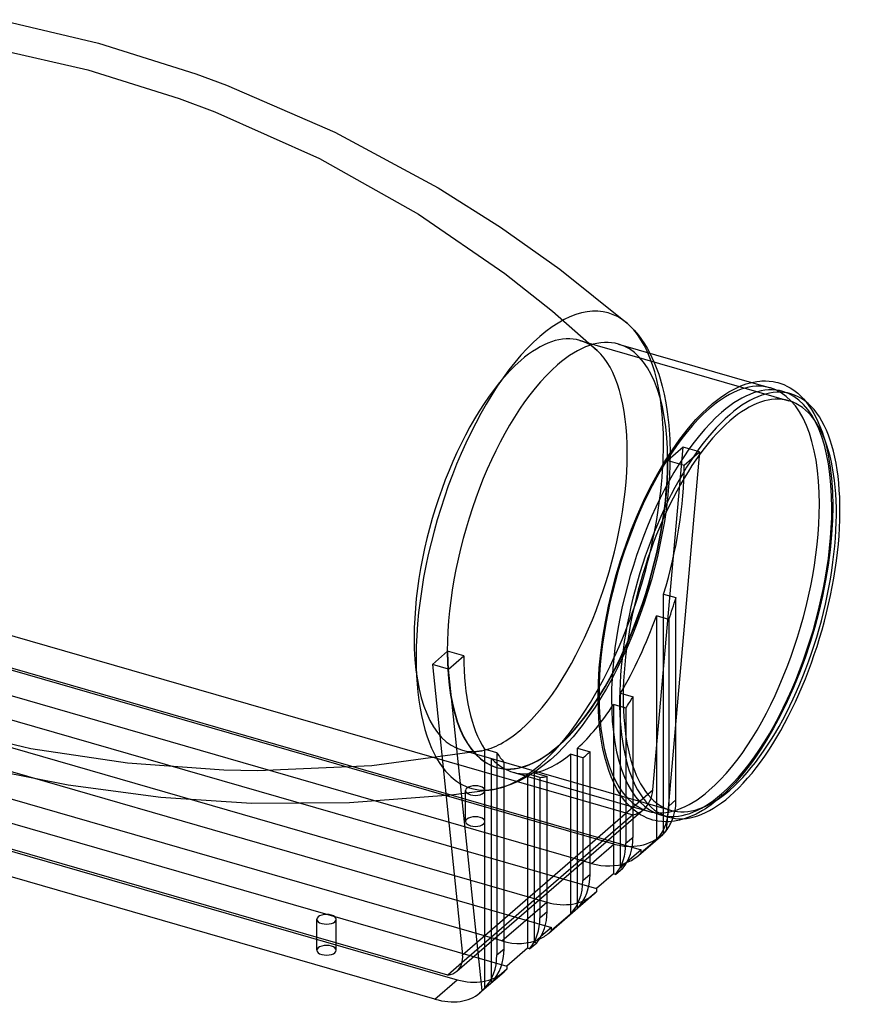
# Model space of a CAD drawing. Header units: millimetres. Extents: x -233 to 233, y -169 to 118.
# Tile 5 of 5: x 2 to 233, y -169 to 106. Entities that reach past the tile are written whole.
import ezdxf

# ---------------------------------------------------------------- set-up
doc = ezdxf.new("R2010")
doc.units = ezdxf.units.MM
doc.layers.add('HIDDEN', color=7, linetype='Continuous')
doc.layers.add('THICK', color=7, linetype='Continuous')

msp = doc.modelspace()

# ---------------------------------------------------------------- linework, layer by layer
at = {"layer": 'HIDDEN'}
for p, q in [((-5.02, 97.75), (20.92, 91.76)), ((20.92, 91.76), (46.34, 83.78)), ((46.34, 83.78), (56.35, 80.04)), ((56.35, 80.04), (85.58, 67)), ((85.58, 67), (113.19, 51.48)), ((113.19, 51.48), (137.26, 34.96)), ((137.26, 34.96), (150.55, 24.44)), ((150.55, 24.44), (163.08, 13.45)), ((158.2, 16.26), (216.55, -0.58)), ((177.74, 12.7), (178.98, 10.07)), ((178.98, 10.07), (180.22, 6.79)), ((180.22, 6.79), (180.62, 5.54)), ((180.62, 5.54), (181.2, 3.48)), ((181.2, 3.48), (181.75, 1.21)), ((206.12, 4.51), (211.38, 2.99)), ((181.75, 1.21), (182.22, -1.19)), ((182.22, -1.19), (182.62, -3.71)), ((221.24, -0.8), (222.15, -2)), ((222.15, -2), (222.85, -3.03)), ((182.62, -3.71), (183.03, -7.39)), ((222.85, -3.03), (223.49, -4.11)), ((223.49, -4.11), (224.36, -5.78)), ((183.03, -7.39), (183.29, -11.31)), ((224.36, -5.78), (225.12, -7.47)), ((225.12, -7.47), (225.79, -9.24)), ((225.79, -9.24), (226.72, -12.25)), ((178.61, -109.21), (187.04, -13.58)), ((187.04, -13.58), (182.79, -17.26)), ((183.29, -11.31), (183.38, -15.41)), ((191.58, -14.89), (187.04, -13.58)), ((226.72, -12.25), (227.44, -15.25)), ((191.58, -14.89), (182.26, -120.63)), ((183.38, -15.41), (183.33, -18.43)), ((187.33, -18.57), (191.58, -14.89)), ((227.44, -15.25), (228.02, -18.58)), ((182.79, -17.26), (187.33, -18.57)), ((183.33, -18.43), (183.2, -21.52)), ((228.02, -18.58), (228.46, -22.24)), ((183.2, -21.52), (182.98, -24.67)), ((182.98, -24.67), (182.66, -27.88)), ((228.46, -22.24), (228.71, -26)), ((228.71, -26), (228.8, -29.96)), ((182.66, -27.88), (182.27, -31.08)), ((228.8, -29.96), (228.72, -33.93)), ((-121.33, -31.28), (172.98, -116.24)), ((182.27, -31.08), (181.79, -34.31)), ((-137.83, -35.56), (175.33, -125.96)), ((181.79, -34.31), (181.22, -37.57)), ((228.72, -33.93), (228.48, -38.04)), ((181.22, -37.57), (180.57, -40.85)), ((228.48, -38.04), (228.07, -42.22)), ((180.57, -40.85), (179.85, -44.11)), ((167.72, -124.34), (-117.72, -41.94)), ((228.07, -42.22), (227.51, -46.49)), ((-150.33, -46.38), (162.83, -136.78)), ((179.85, -44.11), (179.04, -47.37)), ((227.51, -46.49), (226.8, -50.8)), ((161.47, -129.75), (-123.97, -47.35)), ((179.04, -47.37), (178.16, -50.62)), ((178.16, -50.62), (177.21, -53.85)), ((226.8, -50.8), (225.93, -55.15)), ((177.21, -53.85), (176.18, -57.06)), ((181.58, -54.56), (185.04, -55.56)), ((181.58, -121.41), (181.58, -54.56)), ((-162.83, -57.21), (150.33, -147.61)), ((176.18, -57.06), (175.08, -60.23)), ((185.04, -112.02), (185.04, -55.56)), ((225.93, -55.15), (224.91, -59.49)), ((-136.47, -58.18), (148.97, -140.58)), ((175.08, -60.23), (173.92, -63.36)), ((224.91, -59.49), (223.76, -63.83)), ((183.04, -61.63), (179.58, -60.63)), ((179.58, -60.63), (179.58, -117.88)), ((183.04, -61.63), (183.04, -113.75)), ((173.92, -63.36), (172.7, -66.43)), ((223.76, -63.83), (222.47, -68.13)), ((-175.33, -68.03), (137.83, -158.43)), ((172.7, -66.43), (171.4, -69.47)), ((222.47, -68.13), (221.05, -72.38)), ((136.47, -151.4), (-148.97, -69)), ((171.4, -69.47), (170.05, -72.44)), ((170.05, -72.44), (168.65, -75.32)), ((221.05, -72.38), (219.5, -76.55)), ((168.65, -75.32), (167.19, -78.12)), ((219.5, -76.55), (217.85, -80.61)), ((167.19, -78.12), (165.66, -80.89)), ((-161.47, -79.83), (123.97, -162.23)), ((165.66, -80.89), (164.09, -83.55)), ((169.58, -82.21), (173.04, -83.21)), ((169.58, -130.94), (169.58, -82.21)), ((217.85, -80.61), (216.08, -84.57)), ((164.09, -83.55), (162.48, -86.1)), ((173.04, -114.64), (173.04, -83.21)), ((216.08, -84.57), (214.23, -88.37)), ((162.48, -86.1), (160.84, -88.51)), ((171.04, -86.41), (167.58, -85.41)), ((167.58, -85.41), (167.58, -112.39)), ((171.04, -86.41), (171.04, -113.39)), ((160.84, -88.51), (158.87, -91.22)), ((214.23, -88.37), (212.26, -92.04)), ((5.02, -97.75), (-20.92, -91.76)), ((158.87, -91.22), (156.31, -94.4)), ((212.26, -92.04), (210.32, -95.37)), ((156.31, -94.4), (153.75, -97.25)), ((210.32, -95.37), (208.76, -97.84)), ((31.93, -101.8), (5.02, -97.75)), ((130.82, -98.29), (100.11, -102.51)), ((125.2, -98.07), (183.55, -114.92)), ((153.75, -97.25), (151.85, -99.16)), ((157.58, -97.57), (161.04, -98.57)), ((157.58, -142.19), (157.58, -97.57)), ((161.04, -110.5), (161.04, -98.57)), ((208.76, -97.84), (207.27, -100.05)), ((133.58, -100.47), (137.04, -101.47)), ((133.58, -162.98), (133.58, -100.47)), ((149.98, -100.87), (147.91, -102.56)), ((151.85, -99.16), (149.98, -100.87)), ((159.04, -100.3), (155.58, -99.3)), ((155.58, -99.3), (155.58, -108.92)), ((159.04, -100.3), (159.04, -109.92)), ((207.27, -100.05), (206.08, -101.71)), ((58.83, -103.71), (31.93, -101.8)), ((68.34, -103.88), (58.83, -103.71)), ((100.11, -102.51), (68.34, -103.88)), ((134.88, -102.95), (134.98, -102.98)), ((145.89, -104.04), (143.85, -105.34)), ((147.91, -102.56), (145.89, -104.04)), ((206.08, -101.71), (203.71, -104.77)), ((141.36, -106.69), (138.98, -107.73)), ((143.85, -105.34), (141.36, -106.69)), ((147.04, -105.73), (143.58, -104.73)), ((143.58, -104.73), (143.58, -105.46)), ((145.58, -104.46), (149.04, -105.46)), ((145.58, -151.72), (145.58, -104.46)), ((147.04, -105.73), (147.04, -106.46)), ((149.04, -107.04), (149.04, -105.46)), ((201.62, -107.19), (200.01, -108.88)), ((203.71, -104.77), (201.62, -107.19)), ((125.47, -155.24), (178.61, -109.21)), ((126.3, -118.07), (126.3, -109.41)), ((129.51, -109.76), (127.35, -110.05)), ((131.66, -109.46), (129.51, -109.76)), ((133.81, -109.15), (131.66, -109.46)), ((131.7, -118.07), (131.7, -109.41)), ((137.01, -108.41), (134.81, -108.97)), ((138.98, -107.73), (137.01, -108.41)), ((200.01, -108.88), (198.48, -110.37)), ((123.02, -110.58), (120.85, -110.83)), ((125.19, -110.32), (123.02, -110.58)), ((127.35, -110.05), (125.19, -110.32)), ((183.04, -113.75), (185.04, -112.02)), ((197, -111.67), (194.83, -113.38)), ((198.48, -110.37), (197, -111.67)), ((123.9, -159.83), (175.95, -114.74)), ((172.01, -113.67), (177.26, -115.18)), ((192.46, -114.96), (190.65, -115.97)), ((193.23, -114.49), (192.46, -114.96)), ((194.83, -113.38), (193.23, -114.49)), ((172.98, -116.24), (125.31, -157.52)), ((189.12, -116.67), (187.64, -117.23)), ((190.65, -115.97), (189.12, -116.67)), ((161.47, -129.75), (167.72, -124.34)), ((171.34, -129.41), (169.58, -130.94)), ((169.58, -130.94), (170.19, -131.11)), ((136.47, -151.4), (148.97, -140.58)), ((84.8, -154.01), (84.8, -145.35)), ((90.2, -154.01), (90.2, -145.35)), ((147.34, -150.2), (145.58, -151.72)), ((145.58, -151.72), (146.19, -151.9)), ((117.72, -167.64), (123.97, -162.23))]:
    msp.add_line(p, q, dxfattribs=at)
for centre, major_axis, ratio, start_param, end_param in [((147.04, -42.45), (19.15, 66.35), 0.433013, -0.982794, -0.225934), ((141.7, -40.91), (16.5, 57.17), 0.433013, 0.000002, 0.588003), ((141.7, -40.91), (16.5, 57.17), 0.433013, -0.213628, 0.000002), ((151.94, -43.86), (17.06, 59.09), 0.433013, -0.982794, 0.000002), ((141.7, -40.91), (16.5, 57.17), 0.433013, -0.982794, -0.213628), ((141.7, -40.91), (16.5, 57.17), 0.433013, 0.588003, 2.158799), ((194.32, -56.09), (17.06, 59.09), 0.433013, 0.000002, 0.588003), ((194.32, -56.09), (17.06, 59.09), 0.433013, -0.982794, 0.000002), ((197.78, -57.09), (-17.06, -59.09), 0.433013, 2.158799, 3.141594), ((194.32, -56.09), (17.06, 59.09), 0.433013, 0.588003, 2.158799), ((147.04, -42.45), (19.15, 66.35), 0.433013, -2.915658, -0.982794), ((141.7, -40.91), (16.5, 57.17), 0.433013, -2.55359, -0.982794), ((151.94, -43.86), (17.06, 59.09), 0.433013, -2.55359, -0.982794), ((152.04, -43.89), (-17.06, -59.09), 0.433013, 0.588003, 2.158799), ((156.58, -45.2), (17.06, 59.09), 0.433013, -1.60429, -0.982794), ((194.32, -56.09), (17.06, 59.09), 0.433013, -2.55359, -0.982794), ((197.78, -57.09), (-17.06, -59.09), 0.433013, 0.588003, 2.158799), ((160.04, -46.2), (17.06, 59.09), 0.433013, -1.708596, -1.60429), ((156.58, -45.2), (17.06, 59.09), 0.433013, -2.117097, -1.708596), ((141.7, -40.91), (16.5, 57.17), 0.433013, 2.158799, 3.141594), ((151.94, -43.86), (17.06, 59.09), 0.433013, 2.160923, 3.141594), ((152.04, -43.89), (-17.06, -59.09), 0.433013, -0.982794, 0.000002), ((194.32, -56.09), (17.06, 59.09), 0.433013, 2.158799, 3.141594), ((160.04, -46.2), (17.06, 59.09), 0.433013, -2.187761, -2.117097), ((156.58, -45.2), (17.06, 59.09), 0.433013, -2.521064, -2.187761), ((141.7, -40.91), (16.5, 57.17), 0.433013, -2.927964, -2.55359), ((141.7, -40.91), (16.5, 57.17), 0.433013, -3.141591, -2.927964), ((151.94, -43.86), (17.06, 59.09), 0.433013, -3.141591, -2.55359), ((152.04, -43.89), (-17.06, -59.09), 0.433013, 0.000002, 0.588003), ((160.04, -46.2), (17.06, 59.09), 0.433013, -2.55359, -2.521064), ((156.58, -45.2), (17.06, 59.09), 0.433013, 2.884601, 3.041181), ((156.58, -45.2), (17.06, 59.09), 0.433013, -2.919419, -2.586116), ((160.04, -46.2), (17.06, 59.09), 0.433013, -2.586116, -2.55359), ((147.04, -42.45), (19.15, 66.35), 0.433013, 2.832338, 3.336496), ((156.58, -45.2), (17.06, 59.09), 0.433013, 3.141591, 3.293102), ((160.04, -46.2), (17.06, 59.09), 0.433013, -2.990083, -2.919419), ((129, -109.41), (-2.7, 0), 0.5, -2.094395, 0.000031), ((129, -109.41), (-2.7, 0), 0.5, 0.000031, 1.047198), ((129, -109.41), (-2.7, 0), 0.5, 1.047198, 3.141624), ((129, -109.41), (-2.7, 0), 0.5, -3.141561, -2.094395), ((147.04, -42.45), (19.15, 66.35), 0.433013, -2.94669, -2.915658), ((169.95, -106.71), (4.76, -8.88), 0.819432, 0.183666, 0.896271), ((194.32, -56.09), (17.06, 59.09), 0.433013, -3.141591, -2.55359), ((197.78, -57.09), (-17.06, -59.09), 0.433013, 0.000002, 0.588003), ((167.72, -107.02), (-13.09, 15.12), 0.75, -2.806441, -2.427868), ((169.95, -106.71), (4.76, -8.88), 0.819432, -0.223499, 0.183666), ((165.72, -108.75), (13.09, -15.12), 0.75, 0.446793, 0.713724), ((129, -118.07), (2.7, 0), 0.5, 1.047198, 3.141624), ((129, -118.07), (2.7, 0), 0.5, -3.141561, -2.094395), ((129, -118.07), (2.7, 0), 0.5, -2.094395, 0.000031), ((129, -118.07), (2.7, 0), 0.5, 0.000031, 1.047198), ((169.37, -105.59), (9.53, -17.77), 0.819432, -0.674525, 0.18366), ((161.47, -112.43), (13.09, -15.12), 0.75, -0.857072, -0.25635), ((148.97, -123.26), (-13.09, 15.12), 0.75, 2.284521, 3.141606), ((136.47, -134.08), (13.09, -15.12), 0.75, -0.857072, -0.211018), ((87.5, -154.01), (2.7, 0), 0.5, 1.047198, 3.141624), ((87.5, -154.01), (2.7, 0), 0.5, 0.000031, 1.047198), ((87.5, -154.01), (2.7, 0), 0.5, -3.141561, -2.094395), ((87.5, -154.01), (2.7, 0), 0.5, -2.094395, 0.000031), ((123.97, -144.91), (-13.09, 15.12), 0.75, 2.284521, 3.141606)]:
    msp.add_ellipse(centre, major_axis=major_axis, ratio=ratio, start_param=start_param, end_param=end_param, dxfattribs=at)
at = {"layer": 'THICK'}
for p, q in [((-3.76, 105.79), (23.88, 99.24)), ((23.88, 99.24), (50.98, 90.69)), ((50.98, 90.69), (59.56, 87.51)), ((59.56, 87.51), (89.85, 74.39)), ((89.85, 74.39), (118.66, 58.88)), ((118.66, 58.88), (136.06, 47.88)), ((136.06, 47.88), (152.65, 36.1)), ((152.65, 36.1), (171.4, 21.04)), ((172.14, 20.36), (173.33, 19.13)), ((173.33, 19.13), (174.53, 17.7)), ((174.53, 17.7), (175.45, 16.48)), ((169, 15.23), (206.12, 4.51)), ((175.45, 16.48), (176.24, 15.31)), ((176.24, 15.31), (177, 14.06)), ((177, 14.06), (177.74, 12.7)), ((199.8, 1.87), (201.61, 2.86)), ((201.61, 2.86), (203.13, 3.55)), ((203.13, 3.55), (204.66, 4.1)), ((204.66, 4.1), (206.22, 4.53)), ((206.22, 4.53), (207.62, 4.79)), ((207.62, 4.79), (208.45, 4.89)), ((208.45, 4.89), (209.01, 4.93)), ((209.01, 4.93), (210.05, 4.95)), ((210.05, 4.95), (211.04, 4.9)), ((211.04, 4.9), (212.17, 4.75)), ((212.17, 4.75), (212.9, 4.61)), ((212.9, 4.61), (213.49, 4.46)), ((213.49, 4.46), (214.27, 4.22)), ((214.27, 4.22), (215.11, 3.91)), ((215.11, 3.91), (216.13, 3.43)), ((216.13, 3.43), (216.94, 2.98)), ((216.94, 2.98), (217.89, 2.36)), ((195.27, -1.38), (197.48, 0.34)), ((197.48, 0.34), (198.94, 1.34)), ((198.94, 1.34), (199.8, 1.87)), ((214.84, 1.99), (217.11, 1.34)), ((217.89, 2.36), (219.01, 1.49)), ((219.01, 1.49), (220.06, 0.5)), ((220.06, 0.5), (220.63, -0.09)), ((192.22, -4.18), (193.74, -2.72)), ((193.74, -2.72), (195.27, -1.38)), ((220.63, -0.09), (221.24, -0.8)), ((190.6, -5.87), (192.22, -4.18)), ((186.15, -11.31), (188.56, -8.22)), ((188.56, -8.22), (190.6, -5.87)), ((183.44, -15.19), (184.9, -13.04)), ((184.9, -13.04), (186.15, -11.31)), ((181.87, -17.68), (183.44, -15.19)), ((179.95, -20.94), (181.87, -17.68)), ((177.97, -24.64), (179.95, -20.94)), ((176.1, -28.44), (177.97, -24.64)), ((174.33, -32.41), (176.1, -28.44)), ((172.66, -36.48), (174.33, -32.41)), ((171.11, -40.66), (172.66, -36.48)), ((169.68, -44.92), (171.11, -40.66)), ((168.38, -49.23), (169.68, -44.92)), ((167.21, -53.59), (168.38, -49.23)), ((166.19, -57.95), (167.21, -53.59)), ((165.32, -62.31), (166.19, -57.95)), ((164.6, -66.64), (165.32, -62.31)), ((164.03, -70.93), (164.6, -66.64)), ((121.29, -70.52), (117.04, -74.2)), ((125.83, -71.83), (121.29, -70.52)), ((163.63, -75.12), (164.03, -70.93)), ((117.04, -74.2), (125.47, -155.24)), ((121.58, -75.51), (117.04, -74.2)), ((121.58, -75.51), (125.83, -71.83)), ((121.33, -160.97), (-172.98, -76.02)), ((130.92, -165.28), (121.58, -75.51)), ((163.38, -79.25), (163.63, -75.12)), ((163.3, -83.23), (163.38, -79.25)), ((163.39, -87.16), (163.3, -83.23)), ((117.72, -167.64), (-167.72, -85.24)), ((163.64, -90.89), (163.39, -87.16)), ((164.07, -94.52), (163.64, -90.89)), ((164.64, -97.83), (164.07, -94.52)), ((135.04, -98.86), (131.58, -97.86)), ((131.58, -97.86), (131.58, -164.71)), ((135.04, -98.86), (135.04, -155.32)), ((165.34, -100.79), (164.64, -97.83)), ((137.04, -153.59), (137.04, -101.47)), ((166.28, -103.85), (165.34, -100.79)), ((15.39, -107.9), (-7.86, -103.3)), ((139.52, -104.29), (172.01, -113.67)), ((166.95, -105.62), (166.28, -103.85)), ((143.58, -105.46), (143.58, -153.45)), ((147.04, -106.46), (147.04, -144.93)), ((149.04, -143.19), (149.04, -107.04)), ((167.67, -107.27), (166.95, -105.62)), ((41.24, -111.34), (15.39, -107.9)), ((155.58, -108.92), (155.58, -143.93)), ((159.04, -109.92), (159.04, -134.53)), ((168.56, -109), (167.67, -107.27)), ((169.2, -110.07), (168.56, -109)), ((66.59, -112.99), (41.24, -111.34)), ((120.85, -110.83), (93.93, -112.87)), ((161.04, -132.8), (161.04, -110.5)), ((167.58, -112.39), (167.58, -132.67)), ((169.87, -111.08), (169.2, -110.07)), ((170.76, -112.26), (169.87, -111.08)), ((171.44, -113.06), (170.76, -112.26)), ((93.93, -112.87), (66.59, -112.99)), ((171.04, -113.39), (171.04, -124.14)), ((171.95, -113.61), (171.44, -113.06)), ((173.03, -114.62), (171.95, -113.61)), ((174.13, -115.49), (173.03, -114.62)), ((173.04, -122.41), (173.04, -114.64)), ((175.13, -116.15), (174.13, -115.49)), ((175.94, -116.6), (175.13, -116.15)), ((176.97, -117.09), (175.94, -116.6)), ((177.82, -117.41), (176.97, -117.09)), ((178.61, -117.65), (177.82, -117.41)), ((179.21, -117.8), (178.61, -117.65)), ((179.96, -117.95), (179.21, -117.8)), ((179.58, -117.88), (179.58, -123.14)), ((181.1, -118.09), (179.96, -117.95)), ((180.73, -116.18), (182.99, -116.84)), ((182.1, -118.14), (181.1, -118.09)), ((183.16, -118.12), (182.1, -118.14)), ((183.68, -118.08), (183.16, -118.12)), ((184.61, -117.96), (183.68, -118.08)), ((186.01, -117.69), (184.61, -117.96)), ((187.64, -117.23), (186.01, -117.69)), ((182.24, -120.84), (181.58, -121.41)), ((182.26, -120.63), (182.24, -120.84)), ((171.04, -124.14), (173.04, -122.41)), ((174.56, -127.55), (181.38, -121.64)), ((179.58, -123.14), (175.33, -126.82)), ((175.33, -125.96), (171.34, -129.41)), ((175.33, -126.82), (175.33, -125.96)), ((168.19, -132.84), (170.19, -131.11)), ((159.04, -134.53), (161.04, -132.8)), ((167.58, -132.67), (162.83, -136.78)), ((168.19, -132.84), (167.58, -132.67)), ((162.83, -136.78), (162.83, -137.65)), ((149.56, -149.2), (162.06, -138.37)), ((162.83, -137.65), (157.58, -142.19)), ((147.04, -144.93), (149.04, -143.19)), ((155.58, -143.93), (150.33, -148.47)), ((150.33, -147.61), (147.34, -150.2)), ((150.33, -148.47), (150.33, -147.61)), ((135.04, -155.32), (137.04, -153.59)), ((143.58, -153.45), (137.83, -158.43)), ((144.19, -153.63), (143.58, -153.45)), ((144.19, -153.63), (146.19, -151.9)), ((125.31, -157.52), (121.33, -160.97)), ((137.83, -159.3), (133.58, -162.98)), ((137.83, -158.43), (137.83, -159.3)), ((130.24, -165.93), (137.06, -160.03)), ((131.58, -164.71), (130.92, -165.28))]:
    msp.add_line(p, q, dxfattribs=at)
for centre, major_axis, ratio, start_param, end_param in [((147.04, -42.45), (19.15, 66.35), 0.433013, -0.194901, 0.588003), ((147.04, -42.45), (19.15, 66.35), 0.433013, -0.225934, -0.194901), ((147.04, -42.45), (19.15, 66.35), 0.433013, 0.588003, 2.158799), ((151.94, -43.86), (17.06, 59.09), 0.433013, 0.000002, 0.588003), ((151.94, -43.86), (17.06, 59.09), 0.433013, 0.588003, 2.158799), ((197.78, -57.09), (-17.06, -59.09), 0.433013, -3.141591, -2.55359), ((200.05, -57.75), (17.06, 59.09), 0.433013, 0.000002, 0.588003), ((200.05, -57.75), (17.06, 59.09), 0.433013, -2.55359, 0.000002), ((200.05, -57.75), (16.5, 57.17), 0.433013, 0.000002, 0.588003), ((200.05, -57.75), (16.5, 57.17), 0.433013, -2.55359, 0.000002), ((200.05, -57.75), (17.06, 59.09), 0.433013, 0.588003, 3.141594), ((197.78, -57.09), (-17.06, -59.09), 0.433013, -2.55359, -0.982794), ((200.05, -57.75), (16.5, 57.17), 0.433013, 0.588003, 3.141594), ((151.94, -43.86), (17.06, 59.09), 0.433013, 2.158799, 2.160923), ((147.04, -42.45), (19.15, 66.35), 0.433013, 2.158799, 2.832338), ((156.58, -45.2), (17.06, 59.09), 0.433013, 2.158799, 2.780295), ((197.78, -57.09), (-17.06, -59.09), 0.433013, -0.982794, 0.000002), ((160.04, -46.2), (17.06, 59.09), 0.433013, 2.780295, 2.884601), ((156.58, -45.2), (17.06, 59.09), 0.433013, 3.041181, 3.141591), ((200.05, -57.75), (16.5, 57.17), 0.433013, -3.141591, -2.55359), ((200.05, -57.75), (17.06, 59.09), 0.433013, -3.141591, -2.55359), ((165.72, -108.75), (13.09, -15.12), 0.75, 0.070223, 0.446793), ((167.72, -107.02), (-13.09, 15.12), 0.75, -3.071369, -2.806441), ((169.37, -105.59), (9.53, -17.77), 0.819432, 0.18366, 0.25277), ((155.72, -117.41), (-13.09, 15.12), 0.75, -3.010233, -2.427868), ((153.72, -119.14), (13.09, -15.12), 0.75, 0.13136, 0.713724), ((161.47, -112.43), (13.09, -15.12), 0.75, -0.25635, 0.000013), ((161.47, -112.43), (13.09, -15.12), 0.75, 0.000013, 0.070223), ((141.72, -129.53), (13.09, -15.12), 0.75, 0.070223, 0.713724), ((143.72, -127.8), (-13.09, 15.12), 0.75, -3.071369, -2.427868), ((148.97, -123.26), (-13.09, 15.12), 0.75, -3.14158, -3.071369), ((87.5, -145.35), (-2.7, 0), 0.5, -2.094395, 0.000031), ((87.5, -145.35), (-2.7, 0), 0.5, 0.000031, 1.047198), ((87.5, -145.35), (-2.7, 0), 0.5, 1.047198, 3.141624), ((87.5, -145.35), (-2.7, 0), 0.5, -3.141561, -2.094395), ((129.72, -139.93), (13.09, -15.12), 0.75, 0.13136, 0.713724), ((131.72, -138.19), (-13.09, 15.12), 0.75, -3.010233, -2.427868), ((136.47, -134.08), (13.09, -15.12), 0.75, -0.211018, 0.000013), ((136.47, -134.08), (13.09, -15.12), 0.75, 0.000013, 0.070223), ((119.72, -148.59), (-13.09, 15.12), 0.75, -3.071369, -2.427868), ((116.81, -152.74), (7.49, -6.7), 0.661292, -0.083397, 0.629209), ((117.72, -150.32), (13.09, -15.12), 0.75, 0.070223, 0.713724), ((123.97, -144.91), (-13.09, 15.12), 0.75, -3.14158, -3.071369), ((116.81, -152.74), (7.49, -6.7), 0.661292, -0.490561, -0.083397), ((116.07, -151.75), (14.98, -13.39), 0.661292, -0.941588, -0.083402), ((116.07, -151.75), (14.98, -13.39), 0.661292, -0.083402, -0.014292)]:
    msp.add_ellipse(centre, major_axis=major_axis, ratio=ratio, start_param=start_param, end_param=end_param, dxfattribs=at)

doc.saveas('drawing.dxf')
